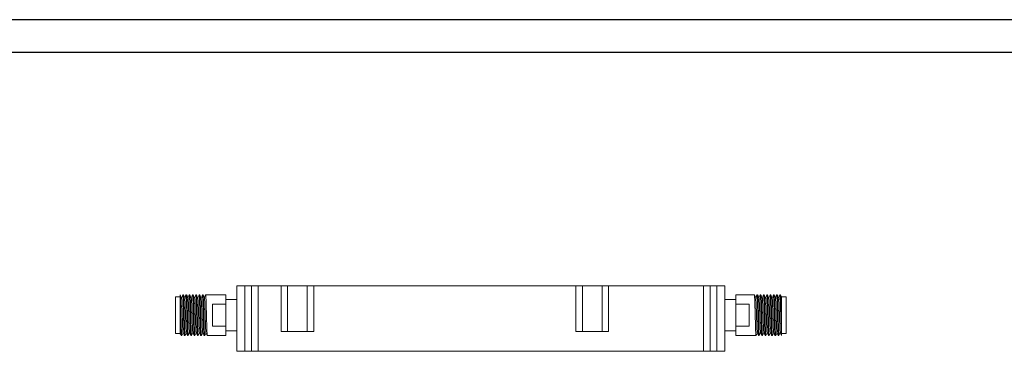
# Model space of a CAD drawing. Header units: millimetres. Extents: x 2112 to 2532, y 896 to 1193.
# Tile 9 of 10: x 2261 to 2411, y 1142 to 1193. Entities that reach past the tile are written whole.
import ezdxf

# ---------------------------------------------------------------- set-up
doc = ezdxf.new("R2010")
doc.units = ezdxf.units.MM
doc.layers.add('图框周边', color=6, linetype='Continuous')
doc.layers.add('图框线', color=7, linetype='Continuous', lineweight=30)

msp = doc.modelspace()

# ---------------------------------------------------------------- linework, layer by layer
at = {"color": 7, "linetype": 'Continuous', "lineweight": 15}
for p, q in [((2294.345, 1151.932), (2294.345, 1141.932)), ((2294.345, 1151.932), (2295.595, 1151.932)), ((2295.595, 1151.932), (2295.595, 1141.932)), ((2296.595, 1151.932), (2296.595, 1141.932)), ((2296.595, 1151.932), (2297.306, 1151.932)), ((2297.595, 1141.932), (2297.595, 1151.932)), ((2301.095, 1151.932), (2297.595, 1151.932)), ((2301.095, 1151.932), (2301.095, 1144.932)), ((2302.095, 1144.932), (2302.095, 1151.932)), ((2305.095, 1151.932), (2302.095, 1151.932)), ((2305.095, 1151.932), (2305.095, 1144.932)), ((2306.095, 1144.932), (2306.095, 1151.932)), ((2346.095, 1151.932), (2306.095, 1151.932)), ((2346.095, 1151.932), (2346.095, 1144.932)), ((2347.095, 1144.932), (2347.095, 1151.932)), ((2350.095, 1151.932), (2347.095, 1151.932)), ((2350.095, 1151.932), (2350.095, 1144.932)), ((2365.595, 1151.932), (2351.095, 1151.932)), ((2351.095, 1151.932), (2351.095, 1144.932)), ((2365.595, 1151.932), (2365.595, 1141.932)), ((2366.595, 1141.932), (2366.595, 1151.932)), ((2367.595, 1151.932), (2367.595, 1141.932)), ((2367.595, 1151.932), (2368.845, 1151.932)), ((2368.845, 1141.932), (2368.845, 1151.932)), ((2285.695, 1150.232), (2284.995, 1150.232)), ((2284.995, 1150.232), (2284.995, 1144.632)), ((2285.695, 1148.362), (2285.695, 1150.532)), ((2286.195, 1150.532), (2286.095, 1150.532)), ((2286.695, 1150.532), (2286.595, 1150.532)), ((2287.195, 1150.532), (2287.095, 1150.532)), ((2287.695, 1150.532), (2287.595, 1150.532)), ((2288.195, 1150.532), (2288.095, 1150.532)), ((2288.695, 1150.532), (2288.595, 1150.532)), ((2289.195, 1150.532), (2289.095, 1150.532)), ((2289.39, 1150.078), (2289.394, 1150.1)), ((2289.695, 1150.532), (2289.595, 1150.532)), ((2290.095, 1150.532), (2289.695, 1150.532)), ((2292.695, 1150.532), (2290.095, 1150.532)), ((2292.695, 1149.832), (2292.695, 1150.532)), ((2292.695, 1145.032), (2292.695, 1149.832)), ((2294.345, 1149.832), (2292.695, 1149.832)), ((2370.495, 1149.832), (2368.845, 1149.832)), ((2373.345, 1150.532), (2370.495, 1150.532)), ((2370.495, 1150.532), (2370.495, 1149.832)), ((2370.495, 1149.832), (2370.495, 1145.032)), ((2373.845, 1150.532), (2373.745, 1150.532)), ((2374.345, 1150.532), (2374.245, 1150.532)), ((2374.845, 1150.532), (2374.745, 1150.532)), ((2375.345, 1150.532), (2375.245, 1150.532)), ((2375.845, 1150.532), (2375.745, 1150.532)), ((2376.345, 1150.532), (2376.245, 1150.532)), ((2376.845, 1150.532), (2376.745, 1150.532)), ((2377.345, 1150.532), (2377.245, 1150.532)), ((2378.195, 1150.232), (2377.495, 1150.232)), ((2377.495, 1150.232), (2377.495, 1150.201)), ((2378.195, 1144.632), (2378.195, 1150.232)), ((2290.616, 1149.121), (2292.695, 1149.121)), ((2290.616, 1145.744), (2290.616, 1149.121)), ((2370.495, 1149.121), (2372.573, 1149.121)), ((2372.573, 1149.121), (2372.573, 1145.744)), ((2292.695, 1145.744), (2290.616, 1145.744)), ((2372.573, 1145.744), (2370.495, 1145.744)), ((2377.495, 1146.502), (2377.495, 1144.332)), ((2284.995, 1144.632), (2285.695, 1144.632)), ((2285.695, 1144.632), (2285.695, 1144.664)), ((2285.845, 1144.332), (2285.945, 1144.332)), ((2286.345, 1144.332), (2286.445, 1144.332)), ((2286.845, 1144.332), (2286.945, 1144.332)), ((2287.345, 1144.332), (2287.445, 1144.332)), ((2287.845, 1144.332), (2287.945, 1144.332)), ((2288.345, 1144.332), (2288.445, 1144.332)), ((2288.845, 1144.332), (2288.945, 1144.332)), ((2289.345, 1144.332), (2289.445, 1144.332)), ((2289.845, 1144.332), (2292.695, 1144.332)), ((2292.695, 1145.032), (2294.345, 1145.032)), ((2292.695, 1144.332), (2292.695, 1145.032)), ((2301.095, 1144.932), (2306.095, 1144.932)), ((2346.095, 1144.932), (2351.095, 1144.932)), ((2368.845, 1145.032), (2370.495, 1145.032)), ((2370.495, 1145.032), (2370.495, 1144.332)), ((2370.495, 1144.332), (2373.095, 1144.332)), ((2373.095, 1144.332), (2373.495, 1144.332)), ((2373.495, 1144.332), (2373.595, 1144.332)), ((2373.799, 1144.787), (2373.795, 1144.765)), ((2373.995, 1144.332), (2374.095, 1144.332)), ((2374.495, 1144.332), (2374.595, 1144.332)), ((2374.995, 1144.332), (2375.095, 1144.332)), ((2375.495, 1144.332), (2375.595, 1144.332)), ((2375.995, 1144.332), (2376.095, 1144.332)), ((2376.495, 1144.332), (2376.595, 1144.332)), ((2376.995, 1144.332), (2377.095, 1144.332)), ((2377.495, 1144.632), (2378.195, 1144.632)), ((2295.595, 1141.932), (2294.345, 1141.932)), ((2365.595, 1141.932), (2297.595, 1141.932)), ((2368.845, 1141.932), (2367.595, 1141.932))]:
    msp.add_line(p, q, dxfattribs=at)
for points, knots in [([(2295.595, 1151.932), (2295.726, 1151.932), (2295.988, 1151.932), (2296.318, 1151.932), (2296.549, 1151.932), (2296.579, 1151.932), (2296.595, 1151.932)], [0, 0, 0, 0, 0.2500002, 0.5000009, 0.7499995, 1, 1, 1, 1]), ([(2297.595, 1151.932), (2297.463, 1151.932), (2297.201, 1151.932), (2296.871, 1151.932), (2296.64, 1151.932), (2296.61, 1151.932), (2296.595, 1151.932)], [0, 0, 0, 0, 0.2500004, 0.4999976, 0.7499998, 1, 1, 1, 1]), ([(2301.095, 1151.932), (2301.11, 1151.932), (2301.14, 1151.932), (2301.371, 1151.932), (2301.701, 1151.932), (2301.963, 1151.932), (2302.095, 1151.932)], [0, 0, 0, 0, 0.25000074, 0.49999954, 0.75000025, 1, 1, 1, 1]), ([(2305.095, 1151.932), (2305.226, 1151.932), (2305.488, 1151.932), (2305.818, 1151.932), (2306.049, 1151.932), (2306.079, 1151.932), (2306.095, 1151.932)], [0, 0, 0, 0, 0.2499995, 0.5000004, 0.7499993, 1, 1, 1, 1]), ([(2346.095, 1151.932), (2346.11, 1151.932), (2346.14, 1151.932), (2346.371, 1151.932), (2346.701, 1151.932), (2346.963, 1151.932), (2347.095, 1151.932)], [0, 0, 0, 0, 0.2500007, 0.5000004, 0.7500021, 1, 1, 1, 1]), ([(2350.095, 1151.932), (2350.226, 1151.932), (2350.488, 1151.932), (2350.818, 1151.932), (2351.049, 1151.932), (2351.079, 1151.932), (2351.095, 1151.932)], [0, 0, 0, 0, 0.2500002, 0.4999998, 0.7499994, 1, 1, 1, 1]), ([(2366.595, 1151.932), (2366.579, 1151.932), (2366.549, 1151.932), (2366.318, 1151.932), (2365.988, 1151.932), (2365.726, 1151.932), (2365.595, 1151.932)], [0, 0, 0, 0, 0.25000026, 0.50000166, 0.74999974, 1, 1, 1, 1]), ([(2366.595, 1151.932), (2366.61, 1151.932), (2366.64, 1151.932), (2366.871, 1151.932), (2367.201, 1151.932), (2367.463, 1151.932), (2367.595, 1151.932)], [0, 0, 0, 0, 0.2500005, 0.4999999, 0.7500014, 1, 1, 1, 1]), ([(2285.899, 1150.095), (2285.866, 1150.167), (2285.799, 1150.312), (2285.732, 1150.456), (2285.698, 1150.528)], [0, 0, 0, 0, 0.49994621, 1, 1, 1, 1]), ([(2285.699, 1150.505), (2285.706, 1150.475), (2285.722, 1150.408), (2285.749, 1149.893), (2285.776, 1149.108), (2285.801, 1148.124), (2285.83, 1147.065), (2285.856, 1146.046), (2285.881, 1145.187), (2285.91, 1144.57), (2285.931, 1144.372), (2285.943, 1144.316), (2285.947, 1144.349), (2285.949, 1144.36)], [0, 0, 0, 0, 0.0906552, 0.1980492, 0.3054638, 0.4128671, 0.5202688, 0.627683, 0.735088, 0.8424899, 0.9499042, 0.9832694, 1, 1, 1, 1]), ([(2286.091, 1150.528), (2286.057, 1150.456), (2285.992, 1150.315), (2285.926, 1150.174), (2285.895, 1150.105)], [0, 0, 0, 0, 0.51131061, 1, 1, 1, 1]), ([(2285.899, 1150.078), (2285.906, 1150.05), (2285.922, 1149.988), (2285.949, 1149.549), (2285.975, 1148.886), (2286, 1148.061), (2286.028, 1147.165), (2286.055, 1146.302), (2286.079, 1145.556), (2286.107, 1145.034), (2286.128, 1144.775), (2286.138, 1144.793), (2286.14, 1144.796)], [0, 0, 0, 0, 0.0928727, 0.2048138, 0.3139438, 0.4216279, 0.5334437, 0.643425, 0.7504965, 0.8620271, 0.9727117, 1, 1, 1, 1]), ([(2286.345, 1144.332), (2286.336, 1144.367), (2286.319, 1144.435), (2286.29, 1144.97), (2286.264, 1145.757), (2286.238, 1146.74), (2286.209, 1147.799), (2286.183, 1148.818), (2286.158, 1149.678), (2286.129, 1150.295), (2286.108, 1150.492), (2286.096, 1150.549), (2286.092, 1150.516), (2286.09, 1150.505)], [0, 0, 0, 0, 0.1056261, 0.2112517, 0.3168976, 0.4225324, 0.5281656, 0.6338111, 0.7394475, 0.845081, 0.9507265, 0.9835424, 1, 1, 1, 1]), ([(2286.195, 1150.532), (2286.203, 1150.498), (2286.22, 1150.43), (2286.249, 1149.895), (2286.276, 1149.108), (2286.301, 1148.124), (2286.33, 1147.065), (2286.356, 1146.046), (2286.381, 1145.187), (2286.41, 1144.57), (2286.431, 1144.372), (2286.443, 1144.316), (2286.447, 1144.349), (2286.449, 1144.36)], [0, 0, 0, 0, 0.1056264, 0.2112521, 0.316898, 0.4225329, 0.5281661, 0.6338117, 0.7394482, 0.8450817, 0.9507273, 0.9835431, 1, 1, 1, 1]), ([(2286.399, 1150.095), (2286.365, 1150.167), (2286.299, 1150.312), (2286.232, 1150.456), (2286.198, 1150.528)], [0, 0, 0, 0, 0.499942, 1, 1, 1, 1]), ([(2286.591, 1150.528), (2286.557, 1150.456), (2286.492, 1150.315), (2286.426, 1150.174), (2286.395, 1150.105)], [0, 0, 0, 0, 0.5113404, 1, 1, 1, 1]), ([(2286.399, 1150.084), (2286.4, 1150.086), (2286.408, 1150.104), (2286.425, 1149.92), (2286.45, 1149.527), (2286.473, 1148.933), (2286.495, 1148.22), (2286.52, 1147.432), (2286.544, 1146.644), (2286.566, 1145.931), (2286.589, 1145.338), (2286.614, 1144.944), (2286.631, 1144.761), (2286.639, 1144.779), (2286.64, 1144.781)], [0, 0, 0, 0, 0.0112834, 0.1089517, 0.2085627, 0.3057571, 0.4009413, 0.5000056, 0.5990681, 0.694254, 0.791447, 0.8910581, 0.9887268, 1, 1, 1, 1]), ([(2286.84, 1144.36), (2286.833, 1144.39), (2286.817, 1144.457), (2286.79, 1144.972), (2286.764, 1145.757), (2286.738, 1146.74), (2286.709, 1147.799), (2286.683, 1148.818), (2286.658, 1149.678), (2286.629, 1150.295), (2286.608, 1150.492), (2286.596, 1150.549), (2286.592, 1150.516), (2286.59, 1150.505)], [0, 0, 0, 0, 0.0906619, 0.1980536, 0.3054659, 0.4128669, 0.5202663, 0.6276782, 0.7350809, 0.8424806, 0.9498925, 0.9832571, 1, 1, 1, 1]), ([(2286.695, 1150.532), (2286.703, 1150.498), (2286.72, 1150.43), (2286.749, 1149.895), (2286.776, 1149.108), (2286.801, 1148.124), (2286.83, 1147.065), (2286.856, 1146.046), (2286.881, 1145.187), (2286.91, 1144.57), (2286.931, 1144.372), (2286.943, 1144.316), (2286.947, 1144.349), (2286.949, 1144.36)], [0, 0, 0, 0, 0.1056253, 0.21125, 0.3168949, 0.4225286, 0.5281609, 0.6338054, 0.7394408, 0.8450733, 0.9507179, 0.9835333, 1, 1, 1, 1]), ([(2286.899, 1150.095), (2286.865, 1150.167), (2286.799, 1150.312), (2286.732, 1150.456), (2286.698, 1150.528)], [0, 0, 0, 0, 0.49996146, 1, 1, 1, 1]), ([(2287.091, 1150.528), (2287.057, 1150.456), (2286.992, 1150.315), (2286.926, 1150.174), (2286.895, 1150.105)], [0, 0, 0, 0, 0.5113239, 1, 1, 1, 1]), ([(2286.899, 1150.069), (2286.901, 1150.072), (2286.911, 1150.09), (2286.932, 1149.831), (2286.96, 1149.309), (2286.984, 1148.563), (2287.011, 1147.7), (2287.039, 1146.804), (2287.064, 1145.979), (2287.09, 1145.316), (2287.117, 1144.877), (2287.133, 1144.815), (2287.14, 1144.787)], [0, 0, 0, 0, 0.0274519, 0.1380925, 0.2495783, 0.3566067, 0.466542, 0.5783129, 0.6859554, 0.7950415, 0.9069376, 1, 1, 1, 1]), ([(2287.345, 1144.332), (2287.336, 1144.367), (2287.319, 1144.435), (2287.29, 1144.97), (2287.264, 1145.757), (2287.238, 1146.74), (2287.209, 1147.799), (2287.183, 1148.818), (2287.158, 1149.678), (2287.129, 1150.295), (2287.108, 1150.492), (2287.096, 1150.549), (2287.092, 1150.516), (2287.09, 1150.505)], [0, 0, 0, 0, 0.10562632, 0.21125215, 0.31689831, 0.4225333, 0.52816677, 0.63381249, 0.73944913, 0.84508285, 0.95072864, 0.98354458, 1, 1, 1, 1]), ([(2287.195, 1150.532), (2287.203, 1150.498), (2287.22, 1150.43), (2287.249, 1149.895), (2287.276, 1149.108), (2287.301, 1148.124), (2287.33, 1147.065), (2287.356, 1146.046), (2287.381, 1145.187), (2287.41, 1144.57), (2287.431, 1144.372), (2287.443, 1144.316), (2287.447, 1144.349), (2287.449, 1144.36)], [0, 0, 0, 0, 0.1056267, 0.2112527, 0.3168991, 0.4225342, 0.5281679, 0.6338137, 0.7394505, 0.8450844, 0.9507304, 0.9835463, 1, 1, 1, 1]), ([(2287.399, 1150.095), (2287.366, 1150.167), (2287.299, 1150.312), (2287.232, 1150.456), (2287.198, 1150.528)], [0, 0, 0, 0, 0.4999534, 1, 1, 1, 1]), ([(2287.591, 1150.528), (2287.557, 1150.456), (2287.492, 1150.315), (2287.426, 1150.174), (2287.395, 1150.105)], [0, 0, 0, 0, 0.5113421, 1, 1, 1, 1]), ([(2287.399, 1150.067), (2287.401, 1150.07), (2287.412, 1150.084), (2287.433, 1149.816), (2287.461, 1149.284), (2287.485, 1148.533), (2287.512, 1147.667), (2287.54, 1146.772), (2287.565, 1145.951), (2287.591, 1145.296), (2287.618, 1144.869), (2287.633, 1144.814), (2287.64, 1144.79)], [0, 0, 0, 0, 0.0312442, 0.1420576, 0.2534849, 0.3604482, 0.4705908, 0.5823406, 0.6898421, 0.799167, 0.9110795, 1, 1, 1, 1]), ([(2287.845, 1144.332), (2287.836, 1144.367), (2287.819, 1144.435), (2287.79, 1144.97), (2287.764, 1145.757), (2287.738, 1146.74), (2287.709, 1147.799), (2287.683, 1148.818), (2287.658, 1149.678), (2287.629, 1150.295), (2287.608, 1150.492), (2287.596, 1150.549), (2287.592, 1150.516), (2287.59, 1150.505)], [0, 0, 0, 0, 0.1056239, 0.2112473, 0.316891, 0.4225235, 0.5281546, 0.6337978, 0.739432, 0.8450633, 0.9507067, 0.9835218, 1, 1, 1, 1]), ([(2287.695, 1150.532), (2287.703, 1150.498), (2287.72, 1150.43), (2287.749, 1149.895), (2287.776, 1149.108), (2287.801, 1148.124), (2287.83, 1147.065), (2287.856, 1146.046), (2287.881, 1145.187), (2287.91, 1144.57), (2287.931, 1144.372), (2287.943, 1144.316), (2287.947, 1144.349), (2287.949, 1144.36)], [0, 0, 0, 0, 0.1056276, 0.2112544, 0.3169015, 0.4225375, 0.5281719, 0.6338186, 0.7394562, 0.8450909, 0.9507377, 0.9835539, 1, 1, 1, 1]), ([(2287.899, 1150.095), (2287.865, 1150.167), (2287.799, 1150.312), (2287.732, 1150.456), (2287.698, 1150.528)], [0, 0, 0, 0, 0.49995776, 1, 1, 1, 1]), ([(2288.091, 1150.528), (2288.057, 1150.456), (2287.992, 1150.315), (2287.926, 1150.174), (2287.895, 1150.105)], [0, 0, 0, 0, 0.5113239, 1, 1, 1, 1]), ([(2287.899, 1150.065), (2287.902, 1150.067), (2287.913, 1150.079), (2287.934, 1149.801), (2287.962, 1149.259), (2287.986, 1148.503), (2288.013, 1147.633), (2288.041, 1146.74), (2288.066, 1145.923), (2288.092, 1145.276), (2288.118, 1144.862), (2288.133, 1144.814), (2288.14, 1144.793)], [0, 0, 0, 0, 0.0354421, 0.1463747, 0.2576928, 0.3645678, 0.4748647, 0.5865422, 0.6938785, 0.8033915, 0.9152688, 1, 1, 1, 1]), ([(2288.34, 1144.36), (2288.333, 1144.39), (2288.317, 1144.457), (2288.29, 1144.972), (2288.264, 1145.757), (2288.238, 1146.74), (2288.209, 1147.799), (2288.183, 1148.818), (2288.158, 1149.678), (2288.129, 1150.295), (2288.108, 1150.492), (2288.096, 1150.549), (2288.092, 1150.516), (2288.09, 1150.505)], [0, 0, 0, 0, 0.0906602, 0.1980537, 0.3054679, 0.4128707, 0.520272, 0.6276857, 0.7350902, 0.8424918, 0.9499056, 0.9832707, 1, 1, 1, 1]), ([(2288.195, 1150.532), (2288.203, 1150.498), (2288.22, 1150.43), (2288.249, 1149.895), (2288.276, 1149.108), (2288.301, 1148.124), (2288.33, 1147.065), (2288.356, 1146.046), (2288.381, 1145.187), (2288.41, 1144.57), (2288.431, 1144.372), (2288.443, 1144.316), (2288.447, 1144.349), (2288.449, 1144.36)], [0, 0, 0, 0, 0.1056267, 0.2112527, 0.3168991, 0.4225342, 0.5281679, 0.6338137, 0.7394505, 0.8450844, 0.9507304, 0.9835463, 1, 1, 1, 1]), ([(2288.399, 1150.095), (2288.366, 1150.167), (2288.299, 1150.312), (2288.232, 1150.456), (2288.198, 1150.528)], [0, 0, 0, 0, 0.499934, 1, 1, 1, 1]), ([(2288.591, 1150.528), (2288.557, 1150.456), (2288.492, 1150.315), (2288.426, 1150.174), (2288.395, 1150.105)], [0, 0, 0, 0, 0.5113241, 1, 1, 1, 1]), ([(2288.399, 1150.063), (2288.402, 1150.065), (2288.413, 1150.073), (2288.435, 1149.786), (2288.463, 1149.234), (2288.486, 1148.5), (2288.511, 1147.7), (2288.536, 1146.901), (2288.559, 1146.157), (2288.581, 1145.518), (2288.606, 1145.052), (2288.626, 1144.802), (2288.637, 1144.798), (2288.64, 1144.797)], [0, 0, 0, 0, 0.0392521, 0.1503048, 0.2615114, 0.3683229, 0.4664266, 0.565995, 0.6626783, 0.7582698, 0.8575626, 0.9563666, 1, 1, 1, 1]), ([(2288.84, 1144.36), (2288.833, 1144.39), (2288.817, 1144.457), (2288.79, 1144.972), (2288.764, 1145.757), (2288.738, 1146.74), (2288.709, 1147.799), (2288.683, 1148.818), (2288.658, 1149.678), (2288.629, 1150.295), (2288.608, 1150.492), (2288.596, 1150.549), (2288.592, 1150.516), (2288.59, 1150.505)], [0, 0, 0, 0, 0.0906625, 0.1980571, 0.3054722, 0.4128761, 0.5202784, 0.6276931, 0.7350986, 0.8425012, 0.949916, 0.9832814, 1, 1, 1, 1]), ([(2288.695, 1150.532), (2288.703, 1150.498), (2288.72, 1150.43), (2288.749, 1149.895), (2288.776, 1149.108), (2288.801, 1148.124), (2288.83, 1147.065), (2288.856, 1146.046), (2288.881, 1145.187), (2288.91, 1144.57), (2288.931, 1144.372), (2288.943, 1144.316), (2288.947, 1144.349), (2288.949, 1144.36)], [0, 0, 0, 0, 0.10562558, 0.21125042, 0.3168956, 0.42252959, 0.52816207, 0.6338068, 0.73944246, 0.84507519, 0.95071998, 0.98353553, 1, 1, 1, 1]), ([(2288.899, 1150.095), (2288.865, 1150.167), (2288.799, 1150.312), (2288.732, 1150.456), (2288.698, 1150.528)], [0, 0, 0, 0, 0.49997031, 1, 1, 1, 1]), ([(2289.091, 1150.528), (2289.057, 1150.456), (2288.992, 1150.315), (2288.926, 1150.174), (2288.895, 1150.105)], [0, 0, 0, 0, 0.511324, 1, 1, 1, 1]), ([(2288.899, 1150.068), (2288.902, 1150.067), (2288.913, 1150.063), (2288.933, 1149.813), (2288.958, 1149.347), (2288.98, 1148.708), (2289.003, 1147.964), (2289.028, 1147.165), (2289.053, 1146.365), (2289.076, 1145.63), (2289.104, 1145.079), (2289.126, 1144.792), (2289.137, 1144.8), (2289.14, 1144.802)], [0, 0, 0, 0, 0.0436323, 0.1424172, 0.2416907, 0.3372637, 0.4339283, 0.5334756, 0.631562, 0.7383527, 0.8495378, 0.960569, 1, 1, 1, 1]), ([(2289.34, 1144.36), (2289.333, 1144.39), (2289.317, 1144.457), (2289.29, 1144.972), (2289.264, 1145.757), (2289.238, 1146.74), (2289.209, 1147.799), (2289.183, 1148.818), (2289.158, 1149.678), (2289.129, 1150.295), (2289.108, 1150.492), (2289.096, 1150.549), (2289.092, 1150.516), (2289.09, 1150.505)], [0, 0, 0, 0, 0.0906602, 0.1980537, 0.3054679, 0.4128707, 0.520272, 0.6276857, 0.7350902, 0.8424918, 0.9499056, 0.9832707, 1, 1, 1, 1]), ([(2289.195, 1150.532), (2289.203, 1150.498), (2289.22, 1150.43), (2289.249, 1149.895), (2289.276, 1149.108), (2289.301, 1148.124), (2289.33, 1147.065), (2289.356, 1146.046), (2289.381, 1145.187), (2289.41, 1144.57), (2289.431, 1144.372), (2289.443, 1144.316), (2289.447, 1144.349), (2289.449, 1144.36)], [0, 0, 0, 0, 0.1056264, 0.2112521, 0.316898, 0.4225329, 0.5281661, 0.6338117, 0.7394482, 0.8450817, 0.9507273, 0.9835431, 1, 1, 1, 1]), ([(2289.399, 1150.095), (2289.365, 1150.168), (2289.299, 1150.312), (2289.232, 1150.456), (2289.198, 1150.528)], [0, 0, 0, 0, 0.499964, 1, 1, 1, 1]), ([(2289.591, 1150.528), (2289.557, 1150.456), (2289.492, 1150.315), (2289.426, 1150.174), (2289.395, 1150.105)], [0, 0, 0, 0, 0.5113241, 1, 1, 1, 1]), ([(2289.399, 1150.072), (2289.406, 1150.051), (2289.421, 1150.003), (2289.447, 1149.589), (2289.473, 1148.942), (2289.498, 1148.125), (2289.526, 1147.231), (2289.553, 1146.362), (2289.577, 1145.605), (2289.605, 1145.063), (2289.626, 1144.786), (2289.637, 1144.798), (2289.64, 1144.8)], [0, 0, 0, 0, 0.0850066, 0.1968586, 0.3063491, 0.413662, 0.5253134, 0.635588, 0.7424397, 0.8537324, 0.9646408, 1, 1, 1, 1]), ([(2289.84, 1144.36), (2289.833, 1144.39), (2289.817, 1144.457), (2289.79, 1144.972), (2289.764, 1145.757), (2289.738, 1146.74), (2289.709, 1147.799), (2289.683, 1148.818), (2289.658, 1149.678), (2289.629, 1150.295), (2289.608, 1150.492), (2289.596, 1150.549), (2289.592, 1150.516), (2289.59, 1150.505)], [0, 0, 0, 0, 0.0906526, 0.1980474, 0.3054628, 0.4128669, 0.5202694, 0.6276844, 0.7350902, 0.842493, 0.949908, 0.9832735, 1, 1, 1, 1]), ([(2373.549, 1150.095), (2373.515, 1150.167), (2373.449, 1150.312), (2373.382, 1150.456), (2373.348, 1150.528)], [0, 0, 0, 0, 0.4999441, 1, 1, 1, 1]), ([(2373.349, 1150.505), (2373.356, 1150.475), (2373.372, 1150.408), (2373.399, 1149.893), (2373.426, 1149.108), (2373.451, 1148.124), (2373.48, 1147.065), (2373.506, 1146.046), (2373.531, 1145.187), (2373.56, 1144.57), (2373.581, 1144.372), (2373.593, 1144.316), (2373.597, 1144.349), (2373.599, 1144.36)], [0, 0, 0, 0, 0.0906529, 0.1980477, 0.3054631, 0.4128672, 0.5202697, 0.6276847, 0.7350905, 0.8424933, 0.9499084, 0.9832738, 1, 1, 1, 1]), ([(2373.741, 1150.528), (2373.707, 1150.456), (2373.642, 1150.315), (2373.576, 1150.174), (2373.545, 1150.105)], [0, 0, 0, 0, 0.5114331, 1, 1, 1, 1]), ([(2373.79, 1144.793), (2373.783, 1144.814), (2373.768, 1144.862), (2373.742, 1145.276), (2373.716, 1145.923), (2373.691, 1146.74), (2373.663, 1147.633), (2373.636, 1148.503), (2373.612, 1149.259), (2373.584, 1149.801), (2373.563, 1150.078), (2373.552, 1150.067), (2373.549, 1150.065)], [0, 0, 0, 0, 0.0850066, 0.1968594, 0.3063484, 0.4136613, 0.5253144, 0.6355871, 0.7424387, 0.8537325, 0.9646409, 1, 1, 1, 1]), ([(2373.995, 1144.332), (2373.986, 1144.367), (2373.969, 1144.435), (2373.94, 1144.97), (2373.914, 1145.757), (2373.888, 1146.74), (2373.859, 1147.799), (2373.833, 1148.818), (2373.808, 1149.678), (2373.779, 1150.295), (2373.758, 1150.492), (2373.746, 1150.549), (2373.742, 1150.516), (2373.74, 1150.505)], [0, 0, 0, 0, 0.1056262, 0.2112518, 0.3168978, 0.4225327, 0.528166, 0.6338115, 0.739448, 0.8450816, 0.9507272, 0.9835431, 1, 1, 1, 1]), ([(2374.049, 1150.095), (2374.015, 1150.167), (2373.949, 1150.312), (2373.882, 1150.456), (2373.848, 1150.528)], [0, 0, 0, 0, 0.4999692, 1, 1, 1, 1]), ([(2373.849, 1150.505), (2373.856, 1150.475), (2373.872, 1150.408), (2373.899, 1149.893), (2373.926, 1149.108), (2373.951, 1148.124), (2373.98, 1147.065), (2374.006, 1146.046), (2374.031, 1145.187), (2374.06, 1144.57), (2374.081, 1144.372), (2374.093, 1144.316), (2374.097, 1144.349), (2374.099, 1144.36)], [0, 0, 0, 0, 0.0906604, 0.198054, 0.3054682, 0.412871, 0.5202723, 0.627686, 0.7350906, 0.8424921, 0.9499059, 0.983271, 1, 1, 1, 1]), ([(2374.241, 1150.528), (2374.207, 1150.456), (2374.142, 1150.315), (2374.076, 1150.174), (2374.045, 1150.105)], [0, 0, 0, 0, 0.5112632, 1, 1, 1, 1]), ([(2374.29, 1144.797), (2374.287, 1144.798), (2374.276, 1144.802), (2374.256, 1145.052), (2374.231, 1145.518), (2374.209, 1146.157), (2374.186, 1146.901), (2374.161, 1147.7), (2374.136, 1148.5), (2374.113, 1149.234), (2374.085, 1149.786), (2374.063, 1150.073), (2374.052, 1150.065), (2374.049, 1150.063)], [0, 0, 0, 0, 0.0436323, 0.1424172, 0.2416907, 0.3372637, 0.4339283, 0.5334774, 0.631562, 0.7383527, 0.8495378, 0.9605689, 1, 1, 1, 1]), ([(2374.495, 1144.332), (2374.486, 1144.367), (2374.469, 1144.435), (2374.44, 1144.97), (2374.414, 1145.757), (2374.388, 1146.74), (2374.359, 1147.799), (2374.333, 1148.818), (2374.308, 1149.678), (2374.279, 1150.295), (2374.258, 1150.492), (2374.246, 1150.549), (2374.242, 1150.516), (2374.24, 1150.505)], [0, 0, 0, 0, 0.1056253, 0.2112502, 0.3168954, 0.4225294, 0.5281619, 0.6338067, 0.7394423, 0.8450751, 0.9507199, 0.9835355, 1, 1, 1, 1]), ([(2374.549, 1150.095), (2374.515, 1150.167), (2374.449, 1150.312), (2374.382, 1150.456), (2374.348, 1150.528)], [0, 0, 0, 0, 0.4999692, 1, 1, 1, 1]), ([(2374.349, 1150.505), (2374.356, 1150.475), (2374.372, 1150.408), (2374.399, 1149.893), (2374.426, 1149.108), (2374.451, 1148.124), (2374.48, 1147.065), (2374.506, 1146.046), (2374.531, 1145.187), (2374.56, 1144.57), (2374.581, 1144.372), (2374.593, 1144.316), (2374.597, 1144.349), (2374.599, 1144.36)], [0, 0, 0, 0, 0.09066279, 0.19805733, 0.30547253, 0.41287637, 0.52027866, 0.62769341, 0.73509894, 0.84250149, 0.94991629, 0.98328166, 1, 1, 1, 1]), ([(2374.741, 1150.528), (2374.707, 1150.456), (2374.642, 1150.315), (2374.576, 1150.174), (2374.545, 1150.105)], [0, 0, 0, 0, 0.511354, 1, 1, 1, 1]), ([(2374.79, 1144.802), (2374.787, 1144.8), (2374.776, 1144.792), (2374.754, 1145.079), (2374.726, 1145.63), (2374.703, 1146.365), (2374.678, 1147.165), (2374.653, 1147.964), (2374.63, 1148.708), (2374.608, 1149.347), (2374.583, 1149.813), (2374.563, 1150.063), (2374.552, 1150.067), (2374.549, 1150.068)], [0, 0, 0, 0, 0.0392521, 0.1503048, 0.2615114, 0.3683229, 0.4664283, 0.5659949, 0.6626782, 0.7582698, 0.8575626, 0.9563666, 1, 1, 1, 1]), ([(2374.995, 1144.332), (2374.986, 1144.367), (2374.969, 1144.435), (2374.94, 1144.97), (2374.914, 1145.757), (2374.888, 1146.74), (2374.859, 1147.799), (2374.833, 1148.818), (2374.808, 1149.678), (2374.779, 1150.295), (2374.758, 1150.492), (2374.746, 1150.549), (2374.742, 1150.516), (2374.74, 1150.505)], [0, 0, 0, 0, 0.10562647, 0.21125245, 0.31689879, 0.42253393, 0.52816755, 0.63381343, 0.73945022, 0.84508411, 0.95073005, 0.98354604, 1, 1, 1, 1]), ([(2375.049, 1150.095), (2375.015, 1150.167), (2374.949, 1150.312), (2374.882, 1150.456), (2374.848, 1150.528)], [0, 0, 0, 0, 0.4999691, 1, 1, 1, 1]), ([(2374.849, 1150.505), (2374.856, 1150.475), (2374.872, 1150.408), (2374.899, 1149.893), (2374.926, 1149.108), (2374.951, 1148.124), (2374.98, 1147.065), (2375.006, 1146.046), (2375.031, 1145.187), (2375.06, 1144.57), (2375.081, 1144.372), (2375.093, 1144.316), (2375.097, 1144.349), (2375.099, 1144.36)], [0, 0, 0, 0, 0.09066043, 0.19805397, 0.30546816, 0.412871, 0.52027228, 0.62768603, 0.73509054, 0.8424921, 0.9499059, 0.98327095, 1, 1, 1, 1]), ([(2375.241, 1150.528), (2375.207, 1150.456), (2375.142, 1150.315), (2375.076, 1150.174), (2375.045, 1150.105)], [0, 0, 0, 0, 0.5111736, 1, 1, 1, 1]), ([(2375.29, 1144.8), (2375.287, 1144.798), (2375.276, 1144.786), (2375.255, 1145.063), (2375.227, 1145.605), (2375.203, 1146.362), (2375.176, 1147.231), (2375.148, 1148.125), (2375.123, 1148.942), (2375.097, 1149.589), (2375.071, 1150.003), (2375.056, 1150.051), (2375.049, 1150.072)], [0, 0, 0, 0, 0.0354421, 0.1463748, 0.2576919, 0.3645669, 0.4748656, 0.5865414, 0.6938779, 0.8033923, 0.9152687, 1, 1, 1, 1]), ([(2375.495, 1144.332), (2375.486, 1144.367), (2375.469, 1144.435), (2375.44, 1144.97), (2375.414, 1145.757), (2375.388, 1146.74), (2375.359, 1147.799), (2375.333, 1148.818), (2375.308, 1149.678), (2375.279, 1150.295), (2375.258, 1150.492), (2375.246, 1150.549), (2375.242, 1150.516), (2375.24, 1150.505)], [0, 0, 0, 0, 0.1056273, 0.2112541, 0.3169012, 0.4225372, 0.5281716, 0.6338183, 0.7394559, 0.8450906, 0.9507374, 0.9835536, 1, 1, 1, 1]), ([(2375.345, 1150.532), (2375.353, 1150.498), (2375.37, 1150.43), (2375.399, 1149.895), (2375.426, 1149.108), (2375.451, 1148.124), (2375.48, 1147.065), (2375.506, 1146.046), (2375.531, 1145.187), (2375.56, 1144.57), (2375.581, 1144.372), (2375.593, 1144.316), (2375.597, 1144.349), (2375.599, 1144.36)], [0, 0, 0, 0, 0.1056241, 0.2112475, 0.3168913, 0.4225238, 0.5281549, 0.6337981, 0.7394323, 0.8450636, 0.950707, 0.9835221, 1, 1, 1, 1]), ([(2375.549, 1150.095), (2375.515, 1150.167), (2375.449, 1150.312), (2375.382, 1150.456), (2375.348, 1150.528)], [0, 0, 0, 0, 0.4999583, 1, 1, 1, 1]), ([(2375.741, 1150.528), (2375.707, 1150.456), (2375.642, 1150.315), (2375.576, 1150.174), (2375.545, 1150.105)], [0, 0, 0, 0, 0.51132387, 1, 1, 1, 1]), ([(2375.79, 1144.798), (2375.788, 1144.795), (2375.777, 1144.781), (2375.756, 1145.048), (2375.728, 1145.581), (2375.704, 1146.332), (2375.677, 1147.198), (2375.649, 1148.093), (2375.624, 1148.914), (2375.598, 1149.569), (2375.571, 1149.995), (2375.556, 1150.05), (2375.549, 1150.075)], [0, 0, 0, 0, 0.0312442, 0.1420575, 0.2534848, 0.360448, 0.4705906, 0.5823421, 0.6898436, 0.7991671, 0.9110795, 1, 1, 1, 1]), ([(2375.995, 1144.332), (2375.986, 1144.367), (2375.969, 1144.435), (2375.94, 1144.97), (2375.914, 1145.757), (2375.888, 1146.74), (2375.859, 1147.799), (2375.833, 1148.818), (2375.808, 1149.678), (2375.779, 1150.295), (2375.758, 1150.492), (2375.746, 1150.549), (2375.742, 1150.516), (2375.74, 1150.505)], [0, 0, 0, 0, 0.1056265, 0.2112525, 0.3168988, 0.4225339, 0.5281676, 0.6338134, 0.7394502, 0.8450841, 0.9507301, 0.983546, 1, 1, 1, 1]), ([(2375.845, 1150.532), (2375.853, 1150.498), (2375.87, 1150.43), (2375.899, 1149.895), (2375.926, 1149.108), (2375.951, 1148.124), (2375.98, 1147.065), (2376.006, 1146.046), (2376.031, 1145.187), (2376.06, 1144.57), (2376.081, 1144.372), (2376.093, 1144.316), (2376.097, 1144.349), (2376.099, 1144.36)], [0, 0, 0, 0, 0.1056266, 0.2112524, 0.3168986, 0.4225336, 0.5281671, 0.6338128, 0.7394494, 0.8450832, 0.950729, 0.9835448, 1, 1, 1, 1]), ([(2376.049, 1150.095), (2376.015, 1150.167), (2375.949, 1150.312), (2375.882, 1150.456), (2375.848, 1150.528)], [0, 0, 0, 0, 0.49995821, 1, 1, 1, 1]), ([(2376.241, 1150.528), (2376.207, 1150.456), (2376.142, 1150.315), (2376.076, 1150.174), (2376.045, 1150.105)], [0, 0, 0, 0, 0.5114572, 1, 1, 1, 1]), ([(2376.29, 1144.796), (2376.288, 1144.793), (2376.278, 1144.775), (2376.257, 1145.034), (2376.229, 1145.556), (2376.205, 1146.302), (2376.178, 1147.165), (2376.15, 1148.061), (2376.125, 1148.886), (2376.099, 1149.549), (2376.072, 1149.988), (2376.056, 1150.05), (2376.049, 1150.078)], [0, 0, 0, 0, 0.0274519, 0.138092, 0.2495778, 0.3566063, 0.4665435, 0.5783144, 0.6859552, 0.7950413, 0.9069376, 1, 1, 1, 1]), ([(2376.495, 1144.332), (2376.486, 1144.367), (2376.469, 1144.435), (2376.44, 1144.97), (2376.414, 1145.757), (2376.388, 1146.74), (2376.359, 1147.799), (2376.333, 1148.818), (2376.308, 1149.678), (2376.279, 1150.295), (2376.258, 1150.492), (2376.246, 1150.549), (2376.242, 1150.516), (2376.24, 1150.505)], [0, 0, 0, 0, 0.1056251, 0.2112497, 0.3168947, 0.4225285, 0.5281607, 0.6338052, 0.7394407, 0.8450732, 0.9507178, 0.9835333, 1, 1, 1, 1]), ([(2376.549, 1150.095), (2376.515, 1150.167), (2376.449, 1150.312), (2376.382, 1150.456), (2376.348, 1150.528)], [0, 0, 0, 0, 0.4999549, 1, 1, 1, 1]), ([(2376.349, 1150.505), (2376.356, 1150.475), (2376.372, 1150.408), (2376.399, 1149.893), (2376.426, 1149.108), (2376.451, 1148.124), (2376.48, 1147.065), (2376.506, 1146.046), (2376.531, 1145.187), (2376.56, 1144.57), (2376.581, 1144.372), (2376.593, 1144.316), (2376.597, 1144.349), (2376.599, 1144.36)], [0, 0, 0, 0, 0.0906619, 0.1980536, 0.3054659, 0.4128669, 0.5202664, 0.6276783, 0.7350809, 0.8424806, 0.9498926, 0.9832571, 1, 1, 1, 1]), ([(2376.741, 1150.528), (2376.707, 1150.456), (2376.642, 1150.315), (2376.576, 1150.174), (2376.545, 1150.105)], [0, 0, 0, 0, 0.51130537, 1, 1, 1, 1]), ([(2376.79, 1144.781), (2376.789, 1144.779), (2376.781, 1144.761), (2376.764, 1144.945), (2376.739, 1145.338), (2376.716, 1145.931), (2376.694, 1146.644), (2376.67, 1147.432), (2376.645, 1148.22), (2376.623, 1148.933), (2376.6, 1149.527), (2376.575, 1149.92), (2376.558, 1150.104), (2376.55, 1150.086), (2376.549, 1150.084)], [0, 0, 0, 0, 0.0112835, 0.1089522, 0.2085632, 0.3057563, 0.4009421, 0.5000046, 0.5990689, 0.6942531, 0.7914475, 0.8910585, 0.9887268, 1, 1, 1, 1]), ([(2376.995, 1144.332), (2376.986, 1144.367), (2376.969, 1144.435), (2376.94, 1144.97), (2376.914, 1145.757), (2376.888, 1146.74), (2376.859, 1147.799), (2376.833, 1148.818), (2376.808, 1149.678), (2376.779, 1150.295), (2376.758, 1150.492), (2376.746, 1150.549), (2376.742, 1150.516), (2376.74, 1150.505)], [0, 0, 0, 0, 0.1056262, 0.2112518, 0.3168978, 0.4225327, 0.528166, 0.6338116, 0.739448, 0.8450816, 0.9507272, 0.9835431, 1, 1, 1, 1]), ([(2376.845, 1150.532), (2376.853, 1150.498), (2376.87, 1150.43), (2376.899, 1149.895), (2376.926, 1149.108), (2376.951, 1148.124), (2376.98, 1147.065), (2377.006, 1146.046), (2377.031, 1145.187), (2377.06, 1144.57), (2377.081, 1144.372), (2377.093, 1144.316), (2377.097, 1144.349), (2377.099, 1144.36)], [0, 0, 0, 0, 0.1056263, 0.2112519, 0.3168978, 0.4225325, 0.5281658, 0.6338112, 0.7394476, 0.8450811, 0.9507266, 0.9835424, 1, 1, 1, 1]), ([(2377.049, 1150.095), (2377.015, 1150.167), (2376.949, 1150.312), (2376.882, 1150.456), (2376.848, 1150.528)], [0, 0, 0, 0, 0.4999549, 1, 1, 1, 1]), ([(2377.241, 1150.528), (2377.207, 1150.456), (2377.142, 1150.315), (2377.076, 1150.174), (2377.045, 1150.105)], [0, 0, 0, 0, 0.5114329, 1, 1, 1, 1]), ([(2377.29, 1144.787), (2377.283, 1144.815), (2377.267, 1144.877), (2377.24, 1145.316), (2377.214, 1145.979), (2377.189, 1146.804), (2377.161, 1147.7), (2377.134, 1148.563), (2377.11, 1149.309), (2377.082, 1149.831), (2377.061, 1150.09), (2377.051, 1150.072), (2377.049, 1150.069)], [0, 0, 0, 0, 0.0928726, 0.2048138, 0.3139436, 0.4216294, 0.5334451, 0.6434247, 0.7504961, 0.8620266, 0.9727117, 1, 1, 1, 1]), ([(2377.49, 1144.36), (2377.483, 1144.39), (2377.467, 1144.457), (2377.44, 1144.972), (2377.414, 1145.757), (2377.388, 1146.74), (2377.359, 1147.799), (2377.333, 1148.818), (2377.308, 1149.678), (2377.279, 1150.295), (2377.258, 1150.492), (2377.246, 1150.549), (2377.242, 1150.516), (2377.24, 1150.505)], [0, 0, 0, 0, 0.0906552, 0.1980491, 0.3054637, 0.412867, 0.5202687, 0.6276828, 0.7350877, 0.8424897, 0.9499039, 0.9832691, 1, 1, 1, 1]), ([(2377.345, 1150.532), (2377.353, 1150.498), (2377.37, 1150.429), (2377.399, 1149.895), (2377.426, 1149.107), (2377.451, 1148.126), (2377.475, 1147.217), (2377.489, 1146.691), (2377.495, 1146.502)], [0, 0, 0, 0, 0.1798591, 0.359717, 0.5396095, 0.7194829, 0.8993538, 1, 1, 1, 1]), ([(2377.497, 1150.207), (2377.481, 1150.242), (2377.431, 1150.349), (2377.382, 1150.456), (2377.348, 1150.528)], [0, 0, 0, 0, 0.32640218, 1, 1, 1, 1]), ([(2377.495, 1146.502), (2377.495, 1146.842), (2377.495, 1147.522), (2377.495, 1148.534), (2377.495, 1149.383), (2377.495, 1150.004), (2377.495, 1150.135), (2377.495, 1150.201)], [0, 0, 0, 0, 0.2012449, 0.4024947, 0.6038053, 0.7986462, 1, 1, 1, 1]), ([(2285.695, 1148.362), (2285.695, 1148.023), (2285.695, 1147.343), (2285.695, 1146.331), (2285.695, 1145.482), (2285.695, 1144.86), (2285.695, 1144.73), (2285.695, 1144.664)], [0, 0, 0, 0, 0.2012452, 0.4024923, 0.6038031, 0.7986459, 1, 1, 1, 1]), ([(2285.845, 1144.332), (2285.836, 1144.367), (2285.819, 1144.435), (2285.79, 1144.97), (2285.764, 1145.758), (2285.738, 1146.739), (2285.714, 1147.648), (2285.7, 1148.174), (2285.695, 1148.362)], [0, 0, 0, 0, 0.1798588, 0.3597167, 0.5396093, 0.7194828, 0.8993538, 1, 1, 1, 1]), ([(2285.692, 1144.658), (2285.708, 1144.623), (2285.758, 1144.516), (2285.807, 1144.409), (2285.841, 1144.337)], [0, 0, 0, 0, 0.3263757, 1, 1, 1, 1]), ([(2285.948, 1144.337), (2285.982, 1144.409), (2286.047, 1144.55), (2286.113, 1144.691), (2286.145, 1144.76)], [0, 0, 0, 0, 0.5114171, 1, 1, 1, 1]), ([(2286.14, 1144.77), (2286.174, 1144.697), (2286.24, 1144.553), (2286.307, 1144.409), (2286.341, 1144.337)], [0, 0, 0, 0, 0.4999415, 1, 1, 1, 1]), ([(2286.448, 1144.337), (2286.482, 1144.409), (2286.547, 1144.55), (2286.613, 1144.691), (2286.645, 1144.76)], [0, 0, 0, 0, 0.5113062, 1, 1, 1, 1]), ([(2286.64, 1144.77), (2286.674, 1144.697), (2286.74, 1144.553), (2286.807, 1144.409), (2286.841, 1144.337)], [0, 0, 0, 0, 0.4999416, 1, 1, 1, 1]), ([(2286.948, 1144.337), (2286.982, 1144.409), (2287.047, 1144.55), (2287.113, 1144.691), (2287.145, 1144.76)], [0, 0, 0, 0, 0.5114563, 1, 1, 1, 1]), ([(2287.14, 1144.77), (2287.174, 1144.697), (2287.24, 1144.553), (2287.307, 1144.409), (2287.341, 1144.337)], [0, 0, 0, 0, 0.4999416, 1, 1, 1, 1]), ([(2287.448, 1144.337), (2287.482, 1144.409), (2287.547, 1144.55), (2287.613, 1144.691), (2287.645, 1144.76)], [0, 0, 0, 0, 0.5113379, 1, 1, 1, 1]), ([(2287.64, 1144.77), (2287.674, 1144.697), (2287.74, 1144.553), (2287.807, 1144.409), (2287.841, 1144.337)], [0, 0, 0, 0, 0.4999692, 1, 1, 1, 1]), ([(2287.948, 1144.337), (2287.982, 1144.409), (2288.047, 1144.55), (2288.113, 1144.691), (2288.145, 1144.76)], [0, 0, 0, 0, 0.5111901, 1, 1, 1, 1]), ([(2288.14, 1144.77), (2288.174, 1144.697), (2288.24, 1144.553), (2288.307, 1144.409), (2288.341, 1144.337)], [0, 0, 0, 0, 0.4999416, 1, 1, 1, 1]), ([(2288.448, 1144.337), (2288.482, 1144.409), (2288.547, 1144.55), (2288.613, 1144.691), (2288.645, 1144.76)], [0, 0, 0, 0, 0.51134322, 1, 1, 1, 1]), ([(2288.64, 1144.77), (2288.674, 1144.697), (2288.74, 1144.553), (2288.807, 1144.409), (2288.841, 1144.337)], [0, 0, 0, 0, 0.4999417, 1, 1, 1, 1]), ([(2288.948, 1144.337), (2288.982, 1144.409), (2289.047, 1144.55), (2289.113, 1144.691), (2289.145, 1144.76)], [0, 0, 0, 0, 0.51126483, 1, 1, 1, 1]), ([(2289.14, 1144.77), (2289.174, 1144.697), (2289.24, 1144.553), (2289.307, 1144.409), (2289.341, 1144.337)], [0, 0, 0, 0, 0.4999416, 1, 1, 1, 1]), ([(2289.448, 1144.337), (2289.482, 1144.409), (2289.547, 1144.55), (2289.613, 1144.691), (2289.645, 1144.76)], [0, 0, 0, 0, 0.5114172, 1, 1, 1, 1]), ([(2289.64, 1144.77), (2289.674, 1144.697), (2289.74, 1144.553), (2289.807, 1144.409), (2289.841, 1144.337)], [0, 0, 0, 0, 0.49994086, 1, 1, 1, 1]), ([(2373.598, 1144.337), (2373.632, 1144.409), (2373.697, 1144.55), (2373.763, 1144.691), (2373.795, 1144.76)], [0, 0, 0, 0, 0.5113066, 1, 1, 1, 1]), ([(2373.79, 1144.769), (2373.824, 1144.697), (2373.89, 1144.553), (2373.957, 1144.409), (2373.991, 1144.337)], [0, 0, 0, 0, 0.4999465, 1, 1, 1, 1]), ([(2374.098, 1144.337), (2374.132, 1144.409), (2374.197, 1144.55), (2374.263, 1144.691), (2374.295, 1144.76)], [0, 0, 0, 0, 0.5113354, 1, 1, 1, 1]), ([(2374.29, 1144.77), (2374.324, 1144.697), (2374.39, 1144.553), (2374.457, 1144.409), (2374.491, 1144.337)], [0, 0, 0, 0, 0.49994444, 1, 1, 1, 1]), ([(2374.598, 1144.337), (2374.632, 1144.409), (2374.697, 1144.55), (2374.763, 1144.691), (2374.795, 1144.76)], [0, 0, 0, 0, 0.5113241, 1, 1, 1, 1]), ([(2374.79, 1144.77), (2374.823, 1144.697), (2374.89, 1144.553), (2374.957, 1144.409), (2374.991, 1144.337)], [0, 0, 0, 0, 0.49993074, 1, 1, 1, 1]), ([(2375.098, 1144.337), (2375.132, 1144.409), (2375.197, 1144.55), (2375.263, 1144.691), (2375.295, 1144.76)], [0, 0, 0, 0, 0.5113387, 1, 1, 1, 1]), ([(2375.29, 1144.77), (2375.324, 1144.697), (2375.39, 1144.553), (2375.457, 1144.409), (2375.491, 1144.337)], [0, 0, 0, 0, 0.49997111, 1, 1, 1, 1]), ([(2375.598, 1144.337), (2375.632, 1144.409), (2375.697, 1144.55), (2375.763, 1144.691), (2375.795, 1144.76)], [0, 0, 0, 0, 0.51132794, 1, 1, 1, 1]), ([(2375.79, 1144.77), (2375.824, 1144.697), (2375.89, 1144.553), (2375.957, 1144.409), (2375.991, 1144.337)], [0, 0, 0, 0, 0.4999559, 1, 1, 1, 1]), ([(2376.098, 1144.337), (2376.132, 1144.409), (2376.197, 1144.55), (2376.263, 1144.691), (2376.295, 1144.76)], [0, 0, 0, 0, 0.51134212, 1, 1, 1, 1]), ([(2376.29, 1144.769), (2376.324, 1144.697), (2376.39, 1144.553), (2376.457, 1144.409), (2376.491, 1144.337)], [0, 0, 0, 0, 0.49994647, 1, 1, 1, 1]), ([(2376.598, 1144.337), (2376.632, 1144.409), (2376.697, 1144.55), (2376.763, 1144.691), (2376.795, 1144.76)], [0, 0, 0, 0, 0.5113421, 1, 1, 1, 1]), ([(2376.79, 1144.77), (2376.824, 1144.697), (2376.89, 1144.553), (2376.957, 1144.409), (2376.991, 1144.337)], [0, 0, 0, 0, 0.49996949, 1, 1, 1, 1]), ([(2377.098, 1144.337), (2377.132, 1144.409), (2377.197, 1144.55), (2377.263, 1144.691), (2377.295, 1144.76)], [0, 0, 0, 0, 0.51134212, 1, 1, 1, 1]), ([(2377.29, 1144.77), (2377.323, 1144.697), (2377.39, 1144.553), (2377.457, 1144.409), (2377.491, 1144.337)], [0, 0, 0, 0, 0.4999288, 1, 1, 1, 1]), ([(2296.595, 1141.932), (2296.579, 1141.932), (2296.549, 1141.932), (2296.318, 1141.932), (2295.988, 1141.932), (2295.726, 1141.932), (2295.595, 1141.932)], [0, 0, 0, 0, 0.2500005, 0.4999991, 0.7499998, 1, 1, 1, 1]), ([(2297.595, 1141.932), (2297.463, 1141.932), (2297.201, 1141.932), (2296.871, 1141.932), (2296.64, 1141.932), (2296.61, 1141.932), (2296.595, 1141.932)], [0, 0, 0, 0, 0.2500004, 0.4999976, 0.7499998, 1, 1, 1, 1]), ([(2366.595, 1141.932), (2366.579, 1141.932), (2366.549, 1141.932), (2366.318, 1141.932), (2365.988, 1141.932), (2365.726, 1141.932), (2365.595, 1141.932)], [0, 0, 0, 0, 0.25000026, 0.50000166, 0.74999974, 1, 1, 1, 1]), ([(2367.595, 1141.932), (2367.463, 1141.932), (2367.201, 1141.932), (2366.871, 1141.932), (2366.64, 1141.932), (2366.61, 1141.932), (2366.595, 1141.932)], [0, 0, 0, 0, 0.2499986, 0.5000001, 0.7499995, 1, 1, 1, 1])]:
    msp.add_open_spline(points, degree=3, knots=knots, dxfattribs=at)
at = {"layer": '图框周边', "color": 3}
msp.add_line((2532.315, 1192.535), (2112.315, 1192.535), dxfattribs=at)
at = {"layer": '图框线'}
msp.add_line((2527.315, 1187.535), (2137.315, 1187.535), dxfattribs=at)

doc.saveas('drawing.dxf')
